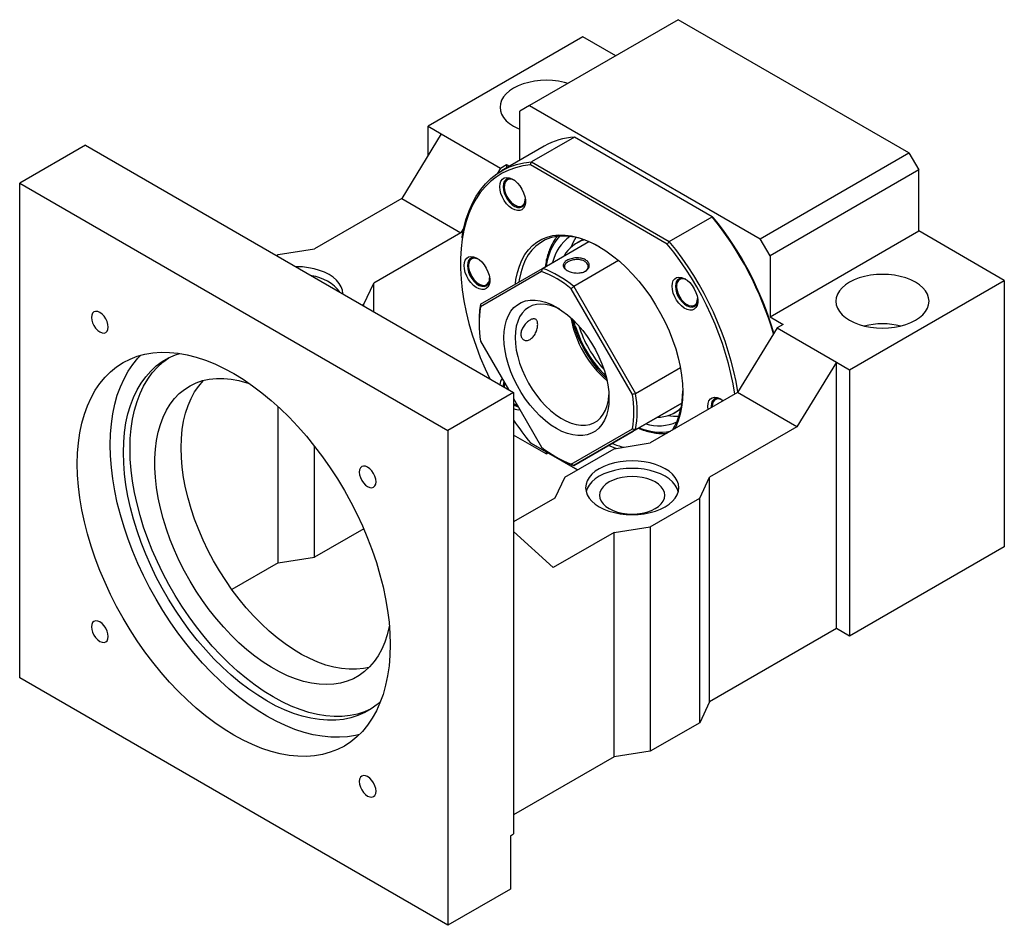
# Model space of a CAD drawing. Header units: millimetres. Extents: x 28 to 285, y 4 to 200.
# Tile 9 of 9: x 190 to 260, y 117 to 182. Entities that reach past the tile are written whole.
import ezdxf

# ---------------------------------------------------------------- set-up
doc = ezdxf.new("R2010")
doc.units = ezdxf.units.MM

msp = doc.modelspace()

# ---------------------------------------------------------------- linework, layer by layer
at = {"color": 7, "linetype": 'Continuous', "lineweight": 25}
for p, q in [((236.9948, 181.5741), (226.3528, 175.4307)), ((253.494, 172.0494), (236.9948, 181.5741)), ((230.1594, 180.3487), (219.0814, 173.9535)), ((232.5157, 178.9884), (230.1594, 180.3487)), ((226.3528, 175.4307), (225.6457, 175.0223)), ((225.6457, 171.5127), (225.6457, 175.0223)), ((226.3528, 175.4307), (242.852, 165.9059)), ((220.0242, 173.4092), (217.1958, 168.7824)), ((219.0814, 173.9535), (220.0242, 173.4092)), ((219.0814, 171.8669), (219.0814, 173.9535)), ((220.0242, 173.4092), (224.2669, 170.96)), ((229.5559, 173.1733), (226.4918, 171.4044)), ((239.4132, 167.4828), (229.5559, 173.1733)), ((194.5684, 172.5948), (189.8543, 169.8735)), ((194.5684, 172.5948), (225.2097, 154.906)), ((227.4018, 172.5264), (224.3377, 170.7575)), ((242.852, 165.9059), (253.494, 172.0494)), ((253.494, 172.0494), (254.2011, 170.8246)), ((226.4918, 171.4044), (236.3491, 165.7139)), ((224.2669, 170.96), (224.0208, 170.5574)), ((224.2669, 170.96), (224.7029, 171.2117)), ((224.7029, 171.2117), (224.7029, 170.9684)), ((224.7029, 171.2117), (224.9137, 171.09)), ((236.2002, 165.5277), (226.405, 171.1824)), ((254.2011, 170.8246), (243.5591, 164.6811)), ((254.2011, 166.4697), (254.2011, 170.8246)), ((189.8543, 169.8735), (220.4956, 152.1846)), ((189.8543, 134.49), (189.8543, 169.8735)), ((224.5349, 169.6671), (224.5349, 169.6253)), ((217.1958, 168.7824), (210.9497, 165.1766)), ((217.1958, 168.7824), (221.4385, 166.3332)), ((225.289, 168.319), (225.3131, 168.3051)), ((236.3491, 165.7139), (239.4132, 167.4828)), ((221.4385, 166.3332), (215.1923, 162.7274)), ((221.6493, 166.6781), (221.4385, 166.3332)), ((243.5591, 160.3263), (254.2011, 166.4697)), ((260.3293, 162.932), (254.2011, 166.4697)), ((227.2694, 163.7904), (230.5872, 165.7057)), ((230.1817, 165.8561), (229.7239, 165.5918)), ((243.5591, 164.6811), (242.852, 165.9059)), ((208.357, 164.7684), (210.9497, 165.1766)), ((208.2413, 164.7016), (208.357, 164.7684)), ((232.7211, 164.3461), (229.5139, 162.4947)), ((243.5591, 164.6811), (243.5591, 160.3263)), ((221.9806, 164.0333), (221.9806, 163.9788)), ((227.2096, 163.5634), (222.838, 161.0389)), ((222.8473, 161.2367), (227.2694, 163.7904)), ((228.9784, 163.6853), (229.0269, 163.6471)), ((237.1543, 163.0789), (237.0806, 163.0364)), ((249.2513, 156.5368), (260.3293, 162.932)), ((260.3293, 162.932), (260.3293, 143.8793)), ((214.4852, 161.2306), (215.1923, 162.7274)), ((215.1923, 160.6889), (215.1923, 162.7274)), ((222.7347, 162.6725), (222.7636, 162.6558)), ((233.7096, 154.7629), (229.338, 162.3347)), ((229.5139, 162.4947), (233.9361, 154.8352)), ((236.8682, 162.5332), (236.8682, 162.5054)), ((214.3696, 161.1639), (214.4852, 161.2306)), ((214.4852, 161.0971), (214.4852, 161.2306)), ((237.6223, 161.1991), (237.6695, 161.1719)), ((222.7348, 160.0057), (222.7348, 159.8696)), ((229.6239, 159.6897), (229.5264, 160.0421)), ((243.5591, 160.3263), (244.5019, 159.782)), ((244.0659, 159.5303), (241.2374, 154.9035)), ((244.5019, 159.782), (244.0659, 159.5303)), ((244.0659, 159.5303), (248.3085, 157.081)), ((222.838, 158.5811), (224.835, 155.1223)), ((233.9361, 154.8352), (237.1432, 156.6867)), ((248.3085, 157.081), (245.4801, 152.4542)), ((248.3085, 138.0284), (248.3085, 157.081)), ((248.3085, 157.081), (249.2513, 156.5368)), ((249.2513, 156.5368), (249.2513, 137.4841)), ((224.4524, 155.39), (224.4534, 155.3426)), ((224.5349, 155.4377), (224.5349, 155.3832)), ((225.2097, 154.906), (220.4956, 152.1846)), ((225.2097, 154.906), (225.2097, 123.3331)), ((225.2097, 154.4733), (227.2096, 151.0093)), ((241.2374, 154.9035), (234.9913, 151.2977)), ((239.4701, 154.2263), (239.5763, 154.4248)), ((239.6718, 154.462), (239.6517, 154.4504)), ((245.4801, 152.4542), (241.2374, 154.9035)), ((208.357, 142.7228), (208.357, 153.8958)), ((225.289, 154.0769), (225.3252, 154.056)), ((233.7566, 152.1389), (237.2537, 154.1584)), ((237.2538, 154.1586), (233.9361, 152.2434)), ((236.7233, 153.4671), (237.1811, 153.7314)), ((239.34, 153.9166), (239.345, 153.811)), ((239.4225, 153.9642), (239.4225, 153.9098)), ((229.338, 149.7806), (233.7096, 152.3051)), ((233.9361, 152.2434), (229.5139, 149.6897)), ((245.4801, 152.4542), (239.234, 148.8484)), ((220.4956, 152.1846), (220.4956, 116.8012)), ((227.5314, 150.5263), (225.2097, 151.8665)), ((229.5139, 149.6897), (233.7566, 152.1389)), ((210.9497, 143.131), (210.9497, 151.0798)), ((226.405, 151.3132), (229.7688, 149.3713)), ((229.7688, 149.3713), (226.4918, 151.2631)), ((228.8631, 148.8484), (232.3986, 150.8895)), ((232.3986, 150.8895), (234.9913, 151.2977)), ((227.5314, 150.663), (227.5314, 150.5263)), ((227.5314, 150.5263), (227.6497, 150.5946)), ((228.2729, 150.2763), (228.3907, 150.2082)), ((228.8631, 148.8484), (228.156, 147.3517)), ((238.5269, 147.3517), (239.234, 148.8484)), ((239.234, 132.7898), (239.234, 148.8484)), ((228.156, 147.3517), (225.2097, 145.6508)), ((234.9913, 145.3107), (238.5269, 147.3517)), ((238.5269, 131.2931), (238.5269, 147.3517)), ((232.3986, 144.9025), (234.9913, 145.3107)), ((234.9913, 145.3107), (234.9913, 129.252)), ((214.4753, 145.1662), (210.9497, 143.131)), ((228.0381, 142.3852), (225.2097, 144.9792)), ((232.3986, 144.9025), (228.0381, 142.3852)), ((232.3986, 128.8438), (232.3986, 144.9025)), ((260.3293, 143.8793), (249.2513, 137.4841)), ((208.357, 142.7228), (210.9497, 143.131)), ((208.357, 142.7228), (205.0447, 140.8106)), ((248.3085, 138.0284), (239.234, 132.7898)), ((249.2513, 137.4841), (248.3085, 138.0284)), ((220.4956, 116.8012), (189.8543, 134.49)), ((239.234, 132.7898), (238.5269, 131.2931)), ((238.5269, 131.2931), (234.9913, 129.252)), ((234.9913, 129.252), (232.3986, 128.8438)), ((232.3986, 128.8438), (225.2097, 124.6938)), ((224.974, 123.197), (225.2097, 123.3331)), ((224.974, 123.197), (224.974, 119.3865)), ((224.974, 119.3865), (220.4956, 116.8012))]:
    msp.add_line(p, q, dxfattribs=at)
at = {"color": 7, "linetype": 'Continuous', "lineweight": 25, "flags": 128}
for points in [[(229.1071, 177.0207), (228.8423, 177.092), (228.4294, 177.1729), (228.0018, 177.222), (227.5667, 177.2384), (227.1316, 177.222), (226.704, 177.1729), (226.2911, 177.092), (225.9, 176.9806), (225.5375, 176.8408), (225.2097, 176.6748), (224.9222, 176.4856), (224.68, 176.2763), (224.4871, 176.0505), (224.347, 175.8122), (224.2619, 175.5653), (224.2334, 175.3142), (224.2619, 175.063), (224.347, 174.8161), (224.4871, 174.5778), (224.68, 174.352), (224.9222, 174.1427), (225.2097, 173.9535), (225.5375, 173.7875), (225.6457, 173.7415)], [(221.5209, 165.9725), (221.5311, 166.0411), (221.6535, 166.6973), (221.816, 167.3199), (222.0178, 167.9062), (222.2581, 168.454), (222.5359, 168.961), (222.8502, 169.425), (223.1996, 169.8442), (223.5827, 170.2169), (223.9978, 170.5415), (224.4434, 170.8168), (224.9176, 171.0415), (225.4185, 171.2148), (225.9439, 171.3359), (226.4918, 171.4044)], [(226.405, 171.1824), (225.8662, 171.1124), (225.3495, 170.9908), (224.8571, 170.8179), (224.3909, 170.5945), (223.9529, 170.3216), (223.5448, 170.0002), (223.1683, 169.6316), (222.8249, 169.2173), (222.5161, 168.7591), (222.2431, 168.2587), (222.007, 167.7183), (221.8087, 167.14), (221.6491, 166.5261), (221.5289, 165.8793), (221.4484, 165.2021), (221.4081, 164.4972), (221.4081, 163.7676), (221.4484, 163.0162), (221.5289, 162.2461), (221.6491, 161.4604), (221.8087, 160.6623), (222.007, 159.8551), (222.2431, 159.0421), (222.5161, 158.2265), (222.8249, 157.4117), (223.1683, 156.601), (223.4975, 155.8944)], [(224.2167, 169.6321), (224.2382, 169.8479), (224.3016, 170.0288), (224.4041, 170.1663), (224.5408, 170.254), (224.7053, 170.2879), (224.89, 170.2662), (225.0862, 170.1901), (225.2846, 170.0631), (225.4762, 169.8911), (225.6518, 169.6822), (225.8033, 169.4462), (225.9236, 169.194), (226.007, 168.9375), (226.0498, 168.6887), (226.0498, 168.4591), (226.007, 168.2596), (225.9236, 168.0995), (225.8033, 167.9862), (225.6518, 167.9251), (225.4762, 167.9189), (225.2846, 167.9681), (225.0862, 168.0702), (224.89, 168.2206), (224.7053, 168.4122), (224.5408, 168.636), (224.4041, 168.8815), (224.3016, 169.1374), (224.2382, 169.3915), (224.2167, 169.6321)], [(225.197, 170.1253), (225.1146, 170.1612), (224.9364, 170.2025), (224.7752, 170.188), (224.6399, 170.1187), (224.5376, 169.9982), (224.474, 169.8331), (224.4524, 169.6321)], [(225.283, 170.0644), (225.1264, 170.1343), (224.9609, 170.1636), (224.8132, 170.1403), (224.6911, 170.0658), (224.6012, 169.9441), (224.5484, 169.7818), (224.5356, 169.5875), (224.5634, 169.3718), (224.6303, 169.1463), (224.7327, 168.9231), (224.8651, 168.7144)], [(224.4524, 169.6321), (224.474, 169.4062), (224.5376, 169.1676), (224.6399, 168.929), (224.7752, 168.7035), (224.9364, 168.503), (225.1146, 168.3385), (225.3004, 168.2187), (225.4836, 168.1503), (225.6545, 168.1367), (225.8037, 168.1789), (225.9233, 168.2744), (226.0068, 168.4182), (226.0497, 168.6025), (226.0531, 168.6423)], [(224.8651, 168.7144), (225.0204, 168.5312), (225.1902, 168.3836), (225.3653, 168.2794), (225.5363, 168.2243), (225.6939, 168.2213), (225.8298, 168.2705), (225.9365, 168.3692), (226.0083, 168.5122), (226.0413, 168.6918), (226.0434, 168.7472)], [(225.3328, 162.672), (225.3742, 162.9853), (225.4761, 163.4878), (225.6178, 163.9558), (225.7984, 164.386), (226.0166, 164.7754), (226.2709, 165.1214), (226.5595, 165.4216), (226.8806, 165.674), (227.2319, 165.8768), (227.6109, 166.0287), (228.0152, 166.1287), (228.442, 166.176), (228.8882, 166.1703), (229.351, 166.1116), (229.8271, 166.0005), (230.3133, 165.8375), (230.8063, 165.6239), (231.3026, 165.3611), (231.7989, 165.0508), (232.2919, 164.6953), (232.7781, 164.2969), (233.2542, 163.8584), (233.7169, 163.3827), (234.1632, 162.8731), (234.59, 162.3331), (234.9943, 161.7664), (235.3733, 161.1768), (235.7246, 160.5684), (236.0456, 159.9454), (236.3343, 159.3119), (236.5886, 158.6723), (236.8068, 158.031), (236.9873, 157.3923), (237.1291, 156.7607), (237.231, 156.1404), (237.2925, 155.5357), (237.313, 154.9507), (237.2925, 154.3894), (237.231, 153.8557), (237.1291, 153.3531), (236.9873, 152.8851), (236.8068, 152.455), (236.7269, 152.2996)], [(231.3628, 165.326), (231.0504, 165.4932), (230.5596, 165.7169), (230.0749, 165.89), (229.5995, 166.0112), (229.137, 166.0795), (228.6904, 166.0947), (228.2631, 166.0565), (227.8578, 165.9652), (227.4776, 165.8214), (227.125, 165.6262), (226.8025, 165.381), (226.5124, 165.0874), (226.2568, 164.7475), (226.0373, 164.3638), (225.8557, 163.9388), (225.713, 163.4755), (225.6104, 162.9773), (225.5872, 162.8189)], [(228.2442, 165.954), (228.2644, 165.9823), (228.3268, 166.0657)], [(229.6702, 165.9963), (229.4692, 165.6539), (229.3046, 165.2833)], [(221.6624, 163.9857), (221.6839, 164.2014), (221.7473, 164.3823), (221.8498, 164.5198), (221.9865, 164.6076), (222.151, 164.6414), (222.3357, 164.6198), (222.5318, 164.5437), (222.7303, 164.4167), (222.9219, 164.2447), (223.0975, 164.0358), (223.249, 163.7997), (223.3693, 163.5475), (223.4527, 163.291), (223.4955, 163.0422), (223.4955, 162.8127), (223.4527, 162.6132), (223.3693, 162.453), (223.249, 162.3397), (223.0975, 162.2786), (222.9219, 162.2725), (222.7303, 162.3216), (222.5318, 162.4238), (222.3357, 162.5741), (222.151, 162.7657), (221.9865, 162.9895), (221.8498, 163.235), (221.7473, 163.4909), (221.6839, 163.7451), (221.6624, 163.9857)], [(222.6424, 164.479), (222.5603, 164.5147), (222.382, 164.556), (222.2209, 164.5416), (222.0856, 164.4723), (221.9833, 164.3518), (221.9197, 164.1866), (221.8981, 163.9857)], [(222.7286, 164.4179), (222.6805, 164.4435), (222.5085, 164.5049), (222.3487, 164.5145), (222.2097, 164.4718), (222.099, 164.379), (222.0225, 164.2411), (221.9845, 164.0657), (221.987, 163.8621), (222.0297, 163.6413), (222.1105, 163.4152), (222.2249, 163.1961), (222.3668, 162.9956), (222.5285, 162.8248), (222.7014, 162.6926), (222.8761, 162.6063), (222.8761, 162.6063)], [(212.9865, 161.9623), (212.9867, 161.979), (212.9582, 162.2302), (212.8731, 162.477), (212.7329, 162.7154), (212.5401, 162.9411), (212.2979, 163.1504), (212.0104, 163.3397), (211.6825, 163.5056), (211.32, 163.6455), (210.929, 163.7568), (210.5161, 163.8377), (210.0884, 163.8868), (209.6533, 163.9033), (209.6243, 163.9032)], [(221.8981, 163.9857), (221.9197, 163.7598), (221.9833, 163.5211), (222.0856, 163.2826), (222.2209, 163.057), (222.382, 162.8565), (222.5603, 162.692), (222.7461, 162.5723), (222.9293, 162.5038), (223.1002, 162.4903), (223.2494, 162.5324), (223.369, 162.628), (223.4525, 162.7718), (223.4954, 162.9561), (223.4988, 162.9959)], [(222.8761, 162.6063), (223.0431, 162.5706), (223.1936, 162.5872), (223.3193, 162.6555), (223.4135, 162.7716), (223.4711, 162.9293), (223.489, 163.1008)], [(236.55, 162.5122), (236.5715, 162.728), (236.635, 162.9089), (236.7375, 163.0464), (236.8742, 163.1341), (237.0387, 163.168), (237.2233, 163.1463), (237.4195, 163.0702), (237.618, 162.9432), (237.8095, 162.7713), (237.9851, 162.5624), (238.1366, 162.3263), (238.2569, 162.0741), (238.3404, 161.8176), (238.3831, 161.5688), (238.3831, 161.3392), (238.3404, 161.1397), (238.2569, 160.9796), (238.1366, 160.8663), (237.9851, 160.8052), (237.8095, 160.799), (237.618, 160.8482), (237.4195, 160.9504), (237.2233, 161.1007), (237.0387, 161.2923), (236.8742, 161.5161), (236.7375, 161.7616), (236.635, 162.0175), (236.5715, 162.2716), (236.55, 162.5122)], [(237.5303, 163.0055), (237.448, 163.0413), (237.2697, 163.0826), (237.1086, 163.0682), (236.9732, 162.9988), (236.871, 162.8783), (236.8073, 162.7132), (236.7857, 162.5122)], [(236.9987, 162.9198), (236.9177, 162.7872), (236.8747, 162.6159), (236.8721, 162.4153), (236.9099, 162.196), (236.9861, 161.9699), (237.0966, 161.7493), (237.2354, 161.5459), (237.3952, 161.3707), (237.5671, 161.2333), (237.7421, 161.141), (237.9106, 161.0988), (238.0636, 161.1089), (238.1928, 161.1708), (238.2912, 161.2812), (238.3536, 161.4342), (238.3766, 161.6214), (238.3767, 161.6273)], [(253.9654, 160.0745), (254.2529, 160.2638), (254.4951, 160.4731), (254.6879, 160.6988), (254.8281, 160.9372), (254.9132, 161.184), (254.9417, 161.4352), (254.9132, 161.6864), (254.8281, 161.9333), (254.6879, 162.1716), (254.4951, 162.3974), (254.2529, 162.6067), (253.9654, 162.7959), (253.6375, 162.9619), (253.275, 163.1017), (252.884, 163.213), (252.4711, 163.2939), (252.0434, 163.343), (251.6083, 163.3595), (251.1733, 163.343), (250.7456, 163.2939), (250.3327, 163.213), (249.9417, 163.1017), (249.5791, 162.9619), (249.2513, 162.7959), (248.9638, 162.6066), (248.7216, 162.3974), (248.5287, 162.1716), (248.3886, 161.9333), (248.3035, 161.6864), (248.275, 161.4352), (248.3035, 161.184), (248.3886, 160.9372), (248.5287, 160.6988), (248.7216, 160.4731), (248.9638, 160.2638), (249.2513, 160.0745), (249.5791, 159.9086), (249.9417, 159.7687), (250.3327, 159.6574), (250.7456, 159.5765), (251.1733, 159.5274), (251.6083, 159.5109), (252.0434, 159.5274), (252.4711, 159.5765), (252.884, 159.6574), (253.275, 159.7687), (253.6375, 159.9086), (253.9654, 160.0745)], [(236.7857, 162.5122), (236.8073, 162.2863), (236.871, 162.0477), (236.9732, 161.8092), (237.1086, 161.5836), (237.2697, 161.3831), (237.448, 161.2186), (237.6337, 161.0989), (237.817, 161.0304), (237.9878, 161.0169), (238.1371, 161.059), (238.2567, 161.1546), (238.3402, 161.2984), (238.3831, 161.4827), (238.3865, 161.5224)], [(228.2738, 152.3307), (227.8808, 152.5814), (227.4922, 152.8768), (227.1121, 153.2139), (226.7447, 153.5888), (226.3941, 153.9975), (226.0641, 154.4355), (225.7583, 154.898), (225.48, 155.38), (225.2324, 155.8761), (225.018, 156.3809), (224.8394, 156.8889), (224.6984, 157.3945), (224.5965, 157.8923), (224.535, 158.3766), (224.5144, 158.8423), (224.535, 159.2842), (224.5965, 159.6975), (224.6984, 160.0776), (224.8394, 160.4204), (225.018, 160.7222), (225.2324, 160.9795), (225.48, 161.1897), (225.7583, 161.3504), (226.0641, 161.4598), (226.3941, 161.5168), (226.7447, 161.5207), (227.1121, 161.4714), (227.4922, 161.3696), (227.8808, 161.2163), (228.2738, 161.0133), (228.6668, 160.7626), (229.0555, 160.4672), (229.4356, 160.1301), (229.8029, 159.7552), (230.1535, 159.3465), (230.4836, 158.9085), (230.7894, 158.446), (231.0676, 157.964), (231.3153, 157.4679), (231.5296, 156.9631), (231.7082, 156.4551), (231.8493, 155.9495), (231.9511, 155.4517), (232.0127, 154.9674), (232.0333, 154.5017), (232.0127, 154.0598), (231.9511, 153.6465), (231.8493, 153.2664), (231.7082, 152.9236), (231.5296, 152.6218), (231.3153, 152.3645), (231.0676, 152.1543), (230.7894, 151.9936), (230.4836, 151.8842), (230.1535, 151.8272), (229.8029, 151.8233), (229.4356, 151.8725), (229.0555, 151.9744), (228.6668, 152.1276), (228.2738, 152.3307)], [(196.1927, 159.5892), (196.1722, 159.7806), (196.1122, 159.9827), (196.0167, 160.1816), (195.8922, 160.3637), (195.7472, 160.5168), (195.5917, 160.6302), (195.4361, 160.6964), (195.2911, 160.7107), (195.1667, 160.6723), (195.0711, 160.5837), (195.0111, 160.4509), (194.9906, 160.2831), (195.0111, 160.0917), (195.0711, 159.8896), (195.1667, 159.6907), (195.2911, 159.5086), (195.4361, 159.3555), (195.5917, 159.2421), (195.7472, 159.1759), (195.8922, 159.1616), (196.0167, 159.2), (196.1122, 159.2886), (196.1722, 159.4214), (196.1927, 159.5892)], [(228.4804, 160.8875), (228.2132, 161.0114), (227.85, 161.1392), (227.4968, 161.2155), (227.1579, 161.2395), (226.8374, 161.2108), (226.5393, 161.1299), (226.267, 160.9976), (226.024, 160.8157), (225.8131, 160.5863), (225.637, 160.3121), (225.4977, 159.9966), (225.397, 159.6435), (225.3361, 159.2572), (225.3158, 158.8423)], [(225.3158, 158.8423), (225.3361, 158.4038), (225.397, 157.9472), (225.4977, 157.4779), (225.637, 157.0015), (225.8131, 156.5241), (226.024, 156.0512), (226.267, 155.5886), (226.5393, 155.142), (226.8374, 154.7168), (227.1579, 154.3181), (227.4968, 153.9509), (227.85, 153.6194), (228.2132, 153.3278), (228.582, 153.0796), (228.9519, 152.8779), (229.3184, 152.725), (229.6771, 152.6228), (230.0237, 152.5725), (230.3539, 152.5749), (230.6637, 152.6298), (230.9493, 152.7365), (231.2074, 152.8939), (231.4347, 153.0999), (231.6284, 153.352), (231.7864, 153.6473), (231.9065, 153.9821), (231.9875, 154.3524), (232.0276, 154.7428)], [(193.9791, 149.8006), (193.9996, 150.5694), (194.0608, 151.3118), (194.1625, 152.0251), (194.3045, 152.7068), (194.4861, 153.3542), (194.7067, 153.9651), (194.9655, 154.5372), (195.2616, 155.0684), (195.5938, 155.5569), (195.961, 156.0007), (196.3618, 156.3984), (196.7948, 156.7484), (197.2583, 157.0494), (197.7508, 157.3004), (198.2703, 157.5005), (198.815, 157.6489), (199.383, 157.745), (199.972, 157.7886), (200.5801, 157.7795), (201.2049, 157.7176), (201.8442, 157.6033), (202.4957, 157.437), (203.1569, 157.2192), (203.8255, 156.9507), (204.499, 156.6325), (205.175, 156.2659), (205.851, 155.8521), (206.5245, 155.3926), (207.1931, 154.8891), (207.8543, 154.3435), (208.5058, 153.7577), (209.1451, 153.1339), (209.7699, 152.4743), (210.378, 151.7814), (210.967, 151.0577), (211.535, 150.3058), (212.0797, 149.5285), (212.5992, 148.7286), (213.0917, 147.909), (213.5552, 147.0728), (213.9882, 146.2229), (214.389, 145.3625), (214.7562, 144.4947), (215.0884, 143.6226), (215.3845, 142.7496), (215.6433, 141.8786), (215.8639, 141.013), (216.0455, 140.1559), (216.1875, 139.3104), (216.2892, 138.4796), (216.3504, 137.6665), (216.3709, 136.8741), (216.3504, 136.1053), (216.2892, 135.3629), (216.1875, 134.6495), (216.0455, 133.9679), (215.8639, 133.3205), (215.6433, 132.7096), (215.3845, 132.1375), (215.0884, 131.6062), (214.7562, 131.1178), (214.389, 130.6739), (213.9882, 130.2763), (213.5552, 129.9263), (213.0917, 129.6253), (212.5992, 129.3742), (212.0797, 129.1742), (211.535, 129.0258), (210.967, 128.9296), (210.378, 128.886), (209.7699, 128.8952), (209.1451, 128.957), (208.5058, 129.0713), (207.8543, 129.2377), (207.1931, 129.4555), (206.5245, 129.724), (205.851, 130.0421), (205.175, 130.4088), (204.499, 130.8226), (203.8255, 131.2821), (203.1569, 131.7856), (202.4957, 132.3312), (201.8442, 132.917), (201.2049, 133.5408), (200.5801, 134.2004), (199.972, 134.8933), (199.383, 135.617), (198.815, 136.3689), (198.2703, 137.1462), (197.7508, 137.9461), (197.2583, 138.7656), (196.7948, 139.6019), (196.3618, 140.4518), (195.961, 141.3122), (195.5938, 142.18), (195.2616, 143.052), (194.9655, 143.9251), (194.7067, 144.796), (194.4861, 145.6616), (194.3045, 146.5187), (194.1625, 147.3643), (194.0608, 148.1951), (193.9996, 149.0082), (193.9791, 149.8006)], [(196.3362, 151.1612), (196.3566, 151.9301), (196.4178, 152.6725), (196.5196, 153.3858), (196.6615, 154.0674), (196.8431, 154.7149), (197.0637, 155.3258), (197.3225, 155.8979), (197.6186, 156.4291), (197.9508, 156.9176), (198.318, 157.3614), (198.5257, 157.5773)], [(197.279, 150.617), (197.2992, 151.3487), (197.3598, 152.0542), (197.4606, 152.7307), (197.6011, 153.3755), (197.7808, 153.986), (197.999, 154.5599), (198.2548, 155.0948), (198.5472, 155.5887), (198.8751, 156.0397), (199.2371, 156.4458), (199.6319, 156.8056), (200.0579, 157.1177), (200.5133, 157.3807), (200.9965, 157.5937), (201.3141, 157.7017)], [(197.7504, 150.8891), (197.7706, 151.6209), (197.8312, 152.3264), (197.932, 153.0028), (198.0725, 153.6476), (198.2522, 154.2581), (198.4704, 154.832), (198.7262, 155.3669), (199.0186, 155.8609), (199.3465, 156.3118), (199.7085, 156.718), (200.1033, 157.0778), (200.5221, 157.3851)], [(216.3148, 138.1985), (216.3073, 138.1613), (216.1671, 137.5854), (215.9881, 137.0448), (215.7709, 136.5419), (215.5168, 136.0792), (215.2268, 135.6589), (214.9024, 135.2829), (214.5452, 134.9531), (214.1567, 134.671), (213.739, 134.438), (213.2939, 134.2552), (212.8236, 134.1235), (212.3303, 134.0435), (211.8165, 134.0155), (211.2844, 134.0397), (210.7367, 134.116), (210.176, 134.2441), (209.6049, 134.4232), (209.0262, 134.6527), (208.4426, 134.9312), (207.857, 135.2577), (207.272, 135.6304), (206.6905, 136.0476), (206.1153, 136.5073), (205.549, 137.0074), (204.9945, 137.5454), (204.4543, 138.1188), (203.931, 138.7249), (203.4271, 139.3607), (202.9451, 140.0232), (202.4871, 140.7093), (202.0554, 141.4157), (201.6521, 142.1391), (201.279, 142.8759), (200.938, 143.6228), (200.6307, 144.376), (200.3584, 145.1321), (200.1227, 145.8874), (199.9244, 146.6383), (199.7647, 147.3813), (199.6442, 148.1128), (199.5636, 148.8293), (199.5232, 149.5275), (199.5232, 150.2039), (199.5636, 150.8554), (199.6442, 151.4788), (199.7647, 152.0712), (199.9244, 152.6298), (200.1227, 153.1518), (200.3584, 153.6349), (200.6307, 154.0767), (200.938, 154.4751), (201.279, 154.8282), (201.6521, 155.1343), (202.0554, 155.392), (202.4871, 155.6), (202.9451, 155.7573), (203.4271, 155.8633), (203.931, 155.9173), (204.4543, 155.9192), (204.9945, 155.8689), (205.549, 155.7667), (206.1153, 155.613), (206.2957, 155.554)], [(201.4038, 150.9571), (201.424, 151.6215), (201.4845, 152.2593), (201.5851, 152.8676), (201.7253, 153.4434), (201.9044, 153.9841), (202.1215, 154.4869), (202.3757, 154.9496), (202.6657, 155.37), (202.99, 155.7459), (203.0212, 155.7779)], [(224.5061, 155.692), (224.474, 155.591), (224.4524, 155.39)], [(239.1245, 153.6837), (239.1043, 153.9166), (239.1258, 154.1324), (239.1893, 154.3133), (239.2918, 154.4508), (239.4285, 154.5385), (239.593, 154.5724), (239.7777, 154.5507), (239.9738, 154.4746), (240.1723, 154.3476), (240.2153, 154.3134)], [(240.0847, 154.4098), (240.0023, 154.4457), (239.824, 154.487), (239.6629, 154.4725), (239.5275, 154.4032), (239.4253, 154.2827), (239.3616, 154.1176), (239.34, 153.9166)], [(240.1706, 154.3489), (240.0355, 154.4115), (239.8685, 154.4473), (239.718, 154.4306), (239.5923, 154.3623), (239.4981, 154.2462), (239.4405, 154.0885), (239.4226, 153.8977), (239.4239, 153.8565)], [(225.2097, 154.1275), (225.3215, 154.059), (225.4869, 153.9931)], [(214.1813, 130.458), (213.892, 130.3865), (213.3241, 130.2903), (212.735, 130.2467), (212.1269, 130.2559), (211.5021, 130.3177), (210.8628, 130.432), (210.2114, 130.5984), (209.5501, 130.8162), (208.8815, 131.0847), (208.208, 131.4028), (207.532, 131.7694), (206.856, 132.1833), (206.1825, 132.6428), (205.5139, 133.1462), (204.8527, 133.6919), (204.2012, 134.2777), (203.5619, 134.9015), (202.9371, 135.561), (202.329, 136.2539), (201.74, 136.9777), (201.172, 137.7295), (200.6273, 138.5069), (200.1078, 139.3068), (199.6154, 140.1263), (199.1518, 140.9626), (198.7188, 141.8125), (198.318, 142.6729), (197.9508, 143.5407), (197.6186, 144.4127), (197.3225, 145.2858), (197.0637, 146.1567), (196.8431, 147.0223), (196.6615, 147.8794), (196.5196, 148.7249), (196.4178, 149.5557), (196.3566, 150.3688), (196.3362, 151.1612)], [(215.0133, 132.283), (214.539, 132.0745), (214.03, 131.9124), (213.4973, 131.8019), (212.9429, 131.7433), (212.369, 131.737), (211.7778, 131.7828), (211.1718, 131.8807), (210.5533, 132.0303), (209.9247, 132.2309), (209.2885, 132.4818), (208.6472, 132.782), (208.0034, 133.1303), (207.3596, 133.5253), (206.7184, 133.9655), (206.0822, 134.4491), (205.4536, 134.9743), (204.8351, 135.5388), (204.229, 136.1407), (203.6379, 136.7773), (203.064, 137.4463), (202.5096, 138.145), (201.9768, 138.8706), (201.4679, 139.6203), (200.9847, 140.3911), (200.5293, 141.18), (200.1033, 141.9838), (199.7085, 142.7994), (199.3465, 143.6236), (199.0186, 144.4531), (198.7262, 145.2846), (198.4704, 146.1149), (198.2522, 146.9407), (198.0725, 147.7587), (197.932, 148.5657), (197.8312, 149.3585), (197.7706, 150.134), (197.7504, 150.8891)], [(214.8712, 135.2509), (214.4653, 135.1655), (213.9614, 135.1115), (213.4382, 135.1096), (212.898, 135.1599), (212.3434, 135.2622), (211.7772, 135.4159), (211.202, 135.6203), (210.6205, 135.8744), (210.0355, 136.1771), (209.4498, 136.5269), (208.8663, 136.9221), (208.2875, 137.3608), (207.7165, 137.841), (207.1558, 138.3604), (206.6081, 138.9164), (206.076, 139.5065), (205.5621, 140.1278), (205.0689, 140.7773), (204.5986, 141.4521), (204.1535, 142.1487), (203.7357, 142.864), (203.3473, 143.5946), (202.99, 144.3369), (202.6657, 145.0874), (202.3757, 145.8425), (202.1215, 146.5986), (201.9044, 147.3522), (201.7253, 148.0996), (201.5851, 148.8373), (201.4845, 149.5617), (201.424, 150.2695), (201.4038, 150.9571)], [(232.5451, 150.9125), (232.2919, 151.0034), (231.9993, 151.1245)], [(215.6834, 132.8105), (215.4321, 132.5904), (215.0062, 132.2783), (214.5507, 132.0153), (214.0676, 131.8024), (213.5586, 131.6403), (213.0259, 131.5298), (212.4715, 131.4712), (211.8976, 131.4648), (211.3064, 131.5107), (210.7004, 131.6086), (210.0818, 131.7582), (209.4532, 131.9588), (208.8171, 132.2097), (208.1758, 132.5099), (207.532, 132.8582), (206.8882, 133.2532), (206.247, 133.6934), (205.6108, 134.177), (204.9822, 134.7021), (204.3637, 135.2667), (203.7576, 135.8685), (203.1665, 136.5052), (202.5926, 137.1742), (202.0382, 137.8728), (201.5054, 138.5985), (200.9965, 139.3481), (200.5133, 140.1189), (200.0579, 140.9078), (199.6319, 141.7116), (199.2371, 142.5273), (198.8751, 143.3514), (198.5472, 144.1809), (198.2548, 145.0125), (197.999, 145.8428), (197.7808, 146.6686), (197.6011, 147.4866), (197.4606, 148.2936), (197.3598, 149.0864), (197.2992, 149.8619), (197.279, 150.617)], [(215.3594, 148.5245), (215.3389, 148.716), (215.2788, 148.918), (215.1833, 149.1169), (215.0588, 149.2991), (214.9139, 149.4521), (214.7583, 149.5655), (214.6028, 149.6317), (214.4578, 149.646), (214.3333, 149.6076), (214.2378, 149.519), (214.1778, 149.3863), (214.1573, 149.2184), (214.1778, 149.027), (214.2378, 148.8249), (214.3333, 148.626), (214.4578, 148.4439), (214.6028, 148.2909), (214.7583, 148.1774), (214.9139, 148.1113), (215.0588, 148.0969), (215.1833, 148.1353), (215.2788, 148.224), (215.3389, 148.3567), (215.3594, 148.5245)], [(236.052, 146.7394), (236.3395, 146.9286), (236.5817, 147.1379), (236.7746, 147.3637), (236.9147, 147.602), (236.9998, 147.8489), (237.0283, 148.1001), (236.9998, 148.3512), (236.9147, 148.5981), (236.7746, 148.8365), (236.5817, 149.0622), (236.3395, 149.2715), (236.052, 149.4607), (235.7242, 149.6267), (235.3616, 149.7665), (234.9706, 149.8779), (234.5577, 149.9588), (234.1301, 150.0079), (233.695, 150.0244), (233.2599, 150.0079), (232.8322, 149.9588), (232.4194, 149.8779), (232.0283, 149.7665), (231.6658, 149.6267), (231.3379, 149.4607), (231.0505, 149.2715), (230.8082, 149.0622), (230.6154, 148.8365), (230.4752, 148.5981), (230.3902, 148.3512), (230.3616, 148.1001), (230.3902, 147.8489), (230.4752, 147.602), (230.6154, 147.3637), (230.8082, 147.1379), (231.0505, 146.9286), (231.3379, 146.7394), (231.6658, 146.5734), (232.0283, 146.4336), (232.4194, 146.3222), (232.8322, 146.2413), (233.2599, 146.1922), (233.695, 146.1758), (234.1301, 146.1922), (234.5577, 146.2413), (234.9706, 146.3222), (235.3616, 146.4336), (235.7242, 146.5734), (236.052, 146.7394)], [(236.9948, 147.8279), (236.9147, 148.0537), (236.7746, 148.2921), (236.5817, 148.5178), (236.3395, 148.7271), (236.052, 148.9164), (235.7242, 149.0823), (235.3616, 149.2222), (234.9706, 149.3335), (234.5577, 149.4144), (234.1301, 149.4635), (233.695, 149.48), (233.2599, 149.4635), (232.8322, 149.4144), (232.4194, 149.3335), (232.0283, 149.2222), (231.6658, 149.0823), (231.3379, 148.9164), (231.0505, 148.7271), (230.8082, 148.5178), (230.6154, 148.2921), (230.4752, 148.0537), (230.3951, 147.8279)], [(235.3449, 146.6032), (235.5827, 146.764), (235.774, 146.9442), (235.9141, 147.1395), (235.9996, 147.345), (236.0283, 147.5557), (235.9996, 147.7664), (235.9141, 147.972), (235.774, 148.1672), (235.5827, 148.3475), (235.3449, 148.5082), (235.0665, 148.6455), (234.7543, 148.7559), (234.416, 148.8368), (234.06, 148.8861), (233.695, 148.9027), (233.33, 148.8861), (232.9739, 148.8368), (232.6357, 148.7559), (232.3235, 148.6455), (232.0451, 148.5082), (231.8073, 148.3475), (231.616, 148.1672), (231.4758, 147.972), (231.3904, 147.7664), (231.3616, 147.5557), (231.3904, 147.345), (231.4758, 147.1395), (231.616, 146.9442), (231.8073, 146.764), (232.0451, 146.6032), (232.3235, 146.466), (232.6357, 146.3555), (232.9739, 146.2746), (233.33, 146.2253), (233.695, 146.2087), (234.06, 146.2253), (234.416, 146.2746), (234.7543, 146.3555), (235.0665, 146.466), (235.3449, 146.6032)], [(196.1927, 137.4562), (196.1722, 137.6477), (196.1122, 137.8497), (196.0167, 138.0486), (195.8922, 138.2308), (195.7472, 138.3838), (195.5917, 138.4973), (195.4361, 138.5634), (195.2911, 138.5778), (195.1667, 138.5393), (195.0711, 138.4507), (195.0111, 138.318), (194.9906, 138.1502), (195.0111, 137.9587), (195.0711, 137.7566), (195.1667, 137.5578), (195.2911, 137.3756), (195.4361, 137.2226), (195.5917, 137.1091), (195.7472, 137.043), (195.8922, 137.0286), (196.0167, 137.0671), (196.1122, 137.1557), (196.1722, 137.2884), (196.1927, 137.4562)], [(215.3594, 126.3915), (215.3389, 126.583), (215.2788, 126.7851), (215.1833, 126.9839), (215.0588, 127.1661), (214.9139, 127.3191), (214.7583, 127.4326), (214.6028, 127.4987), (214.4578, 127.5131), (214.3333, 127.4746), (214.2378, 127.386), (214.1778, 127.2533), (214.1573, 127.0855), (214.1778, 126.894), (214.2378, 126.692), (214.3333, 126.4931), (214.4578, 126.3109), (214.6028, 126.1579), (214.7583, 126.0444), (214.9139, 125.9783), (215.0588, 125.9639), (215.1833, 126.0024), (215.2788, 126.091), (215.3389, 126.2237), (215.3594, 126.3915)]]:
    msp.add_lwpolyline(points, dxfattribs=at)
at = {"color": 7, "linetype": 'Continuous', "lineweight": 25}
for centre, radius, start, end in [((229.8789, 168.1879), 4.9959, 93.706894, 119.724206), ((220.8898, 152.4239), 23.8724, 16.258652, 39.109954), ((221.2457, 152.6258), 23.5046, 16.096283, 39.047123), ((231.1287, 163.4708), 3.2174, 126.122629, 166.704882), ((230.9516, 163.4618), 2.4558, 105.918319, 150.056161), ((218.6358, 151.1215), 22.9499, 9.597284, 39.482121), ((218.7121, 151.1648), 22.6302, 9.230402, 39.396183), ((224.6507, 156.673), 7.3502, 50.378968, 69.626409), ((224.6962, 156.7411), 7.5043, 50.059087, 69.94629), ((210.3613, 160.2083), 3.0679, 37.363786, 82.641591), ((237.323, 162.5454), 0.4953, 53.686632, 130.906926), ((230.0866, 159.81), 7.352, 170.377838, 189.622162), ((229.1788, 160.0377), 6.444, 169.277348, 180.285197), ((236.8618, 161.6297), 7.6844, 190.307467, 229.687157), ((237.9124, 162.2362), 8.76, 193.692654, 226.301968), ((237.8748, 162.2197), 8.6301, 197.047497, 225.432689), ((237.8947, 162.226), 8.4177, 197.608612, 222.386014), ((251.6083, 154.2459), 5.5765, 76.400935, 103.599065), ((224.9199, 155.4531), 0.7004, 139.951689, 178.019118), ((225.3937, 155.382), 0.8596, 165.563275, 185.923888), ((226.4611, 153.534), 7.352, 350.377838, 9.622162), ((226.5427, 153.5393), 7.5061, 350.058009, 9.941991), ((232.0257, 154.9122), 5.2881, 329.263471, 1.159678), ((225.6707, 154.7093), 0.8219, 235.882922, 261.000496), ((225.5393, 154.3594), 0.6851, 241.245172, 280.519729), ((235.491, 155.5996), 2.46, 269.964772, 314.03706), ((236.8252, 156.8149), 3.6034, 260.757618, 273.524942), ((244.585, 166.0207), 23.3843, 214.048661, 218.972768), ((235.5906, 155.72), 3.1946, 253.134561, 294.023806), ((231.8969, 156.671), 7.3502, 230.378968, 249.626409), ((234.365, 156.3348), 5.486, 247.366005, 256.580669), ((231.6906, 155.88), 6.5619, 239.808871, 250.626791)]:
    msp.add_arc(centre, radius, start, end, dxfattribs=at)
at = {"color": 8, "linetype": 'Continuous', "lineweight": 25}
for centre, radius, start, end in [((231.6126, 163.3988), 4.1167, 139.290902, 172.419151), ((235.7679, 156.1394), 4.061, 247.262166, 279.540833)]:
    msp.add_arc(centre, radius, start, end, dxfattribs=at)
at = {"color": 7, "linetype": 'Continuous', "lineweight": 25}
for points in [[(226.405, 171.1824), (226.4339, 171.2564), (226.4628, 171.3304), (226.4918, 171.4044)], [(239.5, 167.4327), (239.4711, 167.4494), (239.4422, 167.4661), (239.4132, 167.4828)], [(236.3491, 165.7139), (236.2995, 165.6518), (236.2498, 165.5898), (236.2002, 165.5277)], [(227.2096, 163.5634), (227.2296, 163.6391), (227.2495, 163.7147), (227.2694, 163.7904)], [(229.5139, 162.4947), (229.4552, 162.4414), (229.3966, 162.3881), (229.338, 162.3347)], [(222.8473, 161.2367), (222.8441, 161.1707), (222.841, 161.1048), (222.838, 161.0389)], [(233.9361, 154.8352), (233.8606, 154.811), (233.7851, 154.7869), (233.7096, 154.7629)], [(233.9361, 152.2434), (233.8606, 152.264), (233.7851, 152.2845), (233.7096, 152.3051)], [(226.405, 151.3132), (226.4339, 151.2965), (226.4628, 151.2798), (226.4918, 151.2631)], [(229.5139, 149.6897), (229.4552, 149.72), (229.3966, 149.7503), (229.338, 149.7806)]]:
    msp.add_open_spline(points, degree=3, dxfattribs=at)
for points, knots in [([(224.7168, 170.1625), (224.6874, 170.1376), (224.5973, 170.0614), (224.5366, 169.8807), (224.544, 169.7177), (224.5463, 169.6672)], [0, 0, 0, 0, 0.2503619, 0.7676467, 1, 1, 1, 1]), ([(225.3178, 168.3139), (225.3763, 168.2791), (225.4909, 168.211), (225.5967, 168.2008), (225.6485, 168.1958)], [0, 0, 0, 0, 0.5101826, 1, 1, 1, 1]), ([(225.6485, 168.1958), (225.5838, 168.196), (225.4955, 168.1962), (225.3931, 168.2668), (225.3657, 168.2856)], [0, 0, 0, 0, 0.732975, 1, 1, 1, 1]), ([(228.2118, 165.9204), (228.1459, 165.8234), (228.0028, 165.6125), (227.8225, 165.2432), (227.6649, 164.8233), (227.5423, 164.3781), (227.4911, 164.0598), (227.466, 163.9038)], [0, 0, 0, 0, 0.1764482, 0.3834609, 0.5912756, 0.7997409, 1, 1, 1, 1]), ([(229.031, 163.6414), (228.9877, 163.6664), (228.9093, 163.7204), (228.8222, 163.8099), (228.7666, 163.9043), (228.7475, 164.0012), (228.7645, 164.0979), (228.818, 164.1921), (228.9033, 164.281), (229.0192, 164.361), (229.1609, 164.4298), (229.3237, 164.4841), (229.4997, 164.5225), (229.6825, 164.5411), (229.8657, 164.5389), (230.0426, 164.5143), (230.2068, 164.4689), (230.35, 164.4027), (230.4676, 164.3184), (230.5545, 164.2188), (230.6097, 164.1094), (230.6286, 163.9949), (230.6115, 163.8805), (230.5579, 163.7714), (230.4727, 163.6722), (230.3566, 163.5886), (230.2147, 163.5234), (230.0517, 163.4795), (229.8755, 163.4561), (229.6927, 163.4552), (229.5096, 163.4751), (229.3332, 163.5147), (229.1695, 163.5699), (229.0741, 163.6164), (229.031, 163.6414)], [0, 0, 0, 0, 0.031242, 0.0628139, 0.0943426, 0.1254744, 0.1565142, 0.1878573, 0.2191237, 0.2500195, 0.2808527, 0.312162, 0.343442, 0.3744794, 0.405581, 0.4371911, 0.468861, 0.5001556, 0.5313769, 0.5629566, 0.5944209, 0.6255334, 0.6565699, 0.6878874, 0.7191771, 0.7500748, 0.7809343, 0.8122719, 0.8435699, 0.8746366, 0.9057171, 0.9372274, 0.9687941, 1, 1, 1, 1]), ([(230.2889, 163.5551), (230.3511, 163.5999), (230.4512, 163.6722), (230.5228, 163.8042), (230.5459, 163.924), (230.5235, 164.0443), (230.45, 164.1746), (230.3016, 164.3029), (230.09, 164.3827), (229.8789, 164.4166), (229.6877, 164.4197), (229.4965, 164.3968), (229.286, 164.3454), (229.075, 164.2537), (228.9267, 164.138), (228.8526, 164.0252), (228.8308, 163.9248), (228.8503, 163.8257), (228.8953, 163.7649), (228.9158, 163.7372)], [0, 0, 0, 0, 0.0785682, 0.1265526, 0.1802185, 0.2337536, 0.281671, 0.3603728, 0.4393838, 0.4874026, 0.5410029, 0.5946362, 0.6425871, 0.721161, 0.7997845, 0.8477758, 0.901461, 0.9550083, 1, 1, 1, 1]), ([(223.4997, 162.8251), (223.4854, 162.789), (223.4488, 162.6965), (223.3794, 162.6458), (223.3371, 162.6149)], [0, 0, 0, 0, 0.3915775, 1, 1, 1, 1]), ([(237.0976, 163.0457), (237.0966, 163.0453), (237.0627, 163.0315), (237.0094, 162.9796), (236.9414, 162.8904), (236.8971, 162.7745), (236.8677, 162.6589), (236.8752, 162.5699), (236.8782, 162.5336)], [0, 0, 0, 0, 0.0061282, 0.2180395, 0.4299512, 0.6418631, 0.8537747, 1, 1, 1, 1]), ([(222.7638, 162.6561), (222.7652, 162.6552), (222.8099, 162.6252), (222.8983, 162.5891), (223.0249, 162.5515), (223.1434, 162.5462), (223.2634, 162.5632), (223.3237, 162.6165), (223.3568, 162.6457)], [0, 0, 0, 0, 0.0062572, 0.1965524, 0.3868474, 0.5771418, 0.7674365, 1, 1, 1, 1]), ([(225.7282, 159.0804), (225.7282, 159.1264), (225.7329, 159.1734), (225.7509, 159.2695), (225.7645, 159.3191), (225.7997, 159.4177), (225.8211, 159.4665), (225.8712, 159.5633), (225.9001, 159.6114), (225.9625, 159.7032), (225.9963, 159.7473), (226.0685, 159.8321), (226.1064, 159.872), (226.1837, 159.9455), (226.2237, 159.9796), (226.3041, 160.0407), (226.3438, 160.0672), (226.4224, 160.1126), (226.4616, 160.1316), (226.536, 160.1599), (226.5715, 160.1696), (226.6393, 160.1798), (226.6714, 160.1801), (226.7299, 160.1712), (226.7568, 160.162), (226.8056, 160.1339), (226.8269, 160.1153), (226.8639, 160.0691), (226.8797, 160.0411), (226.9049, 159.9775), (226.9143, 159.942), (226.9271, 159.8633), (226.9303, 159.82), (226.9303, 159.684), (226.9175, 159.5817), (226.88, 159.4261), (226.8643, 159.373), (226.827, 159.2683), (226.8057, 159.2171), (226.7575, 159.117), (226.7302, 159.0678), (226.6716, 158.9762), (226.6402, 158.9332), (226.5724, 158.8532), (226.5364, 158.8166), (226.4622, 158.7529), (226.4237, 158.7252), (226.3443, 158.6793), (226.3045, 158.6616), (226.2247, 158.6364), (226.1844, 158.6288), (226.1067, 158.6245), (226.0692, 158.6276), (225.9972, 158.644), (225.9628, 158.6575), (225.8693, 158.7114), (225.8174, 158.7668), (225.7648, 158.8703), (225.7511, 158.9087), (225.7329, 158.9909), (225.7282, 159.0344), (225.7282, 159.0804)], [0, 0, 0, 0, 0.03125, 0.03125, 0.0625, 0.0625, 0.09375, 0.09375, 0.125, 0.125, 0.15625, 0.15625, 0.1875, 0.1875, 0.21875, 0.21875, 0.25, 0.25, 0.28125, 0.28125, 0.3125, 0.3125, 0.34375, 0.34375, 0.375, 0.375, 0.40625, 0.40625, 0.4375, 0.4375, 0.46875, 0.46875, 0.5, 0.5, 0.5625, 0.5625, 0.59375, 0.59375, 0.625, 0.625, 0.65625, 0.65625, 0.6875, 0.6875, 0.71875, 0.71875, 0.75, 0.75, 0.78125, 0.78125, 0.8125, 0.8125, 0.84375, 0.84375, 0.875, 0.875, 0.9375, 0.9375, 0.96875, 0.96875, 1, 1, 1, 1]), ([(239.6592, 154.4384), (239.6172, 154.4156), (239.535, 154.3709), (239.4914, 154.2738), (239.4701, 154.2263)], [0, 0, 0, 0, 0.50984493, 1, 1, 1, 1]), ([(225.3308, 154.0659), (225.3788, 154.0321), (225.4346, 153.9927), (225.4854, 153.9845), (225.4926, 153.9833)], [0, 0, 0, 0, 0.8597822, 1, 1, 1, 1]), ([(234.1356, 152.3578), (234.1741, 152.341), (234.3678, 152.2566), (234.7124, 152.1496), (235.1658, 152.0391), (235.607, 151.9828), (235.9505, 151.9662), (236.1401, 151.9858), (236.1928, 151.9913)], [0, 0, 0, 0, 0.0536264, 0.2698842, 0.4859833, 0.7017552, 0.9169918, 1, 1, 1, 1])]:
    msp.add_open_spline(points, degree=3, knots=knots, dxfattribs=at)

doc.saveas('drawing.dxf')
